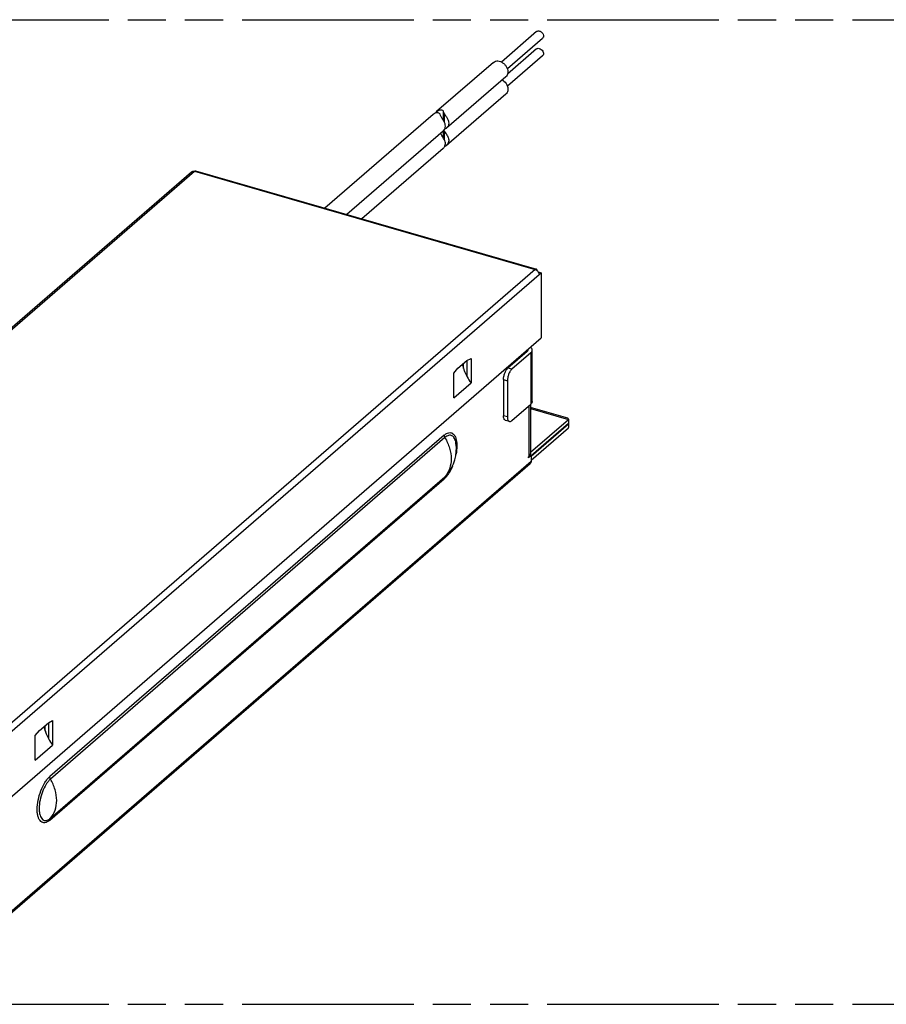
# Model space of a CAD drawing. Header units: millimetres. Extents: x 0 to 210, y 0 to 297.
# Tile 7 of 9: x 85 to 129, y 207 to 257. Entities that reach past the tile are written whole.
import ezdxf

# ---------------------------------------------------------------- set-up
doc = ezdxf.new("R2010")
doc.units = ezdxf.units.MM
doc.header["$LTSCALE"] = 19.36
doc.linetypes.add('PHANTOM', pattern=[0.8, 0.45, -0.05, 0.1, -0.05, 0.1, -0.05])
doc.layers.get('0').update_dxf_attribs({"linetype": 'CONTINUOUS'})
doc.layers.add('DEFAULT_3', color=7, linetype='PHANTOM')

msp = doc.modelspace()

# ---------------------------------------------------------------- linework, layer by layer
at = {"color": 7, "linetype": 'Continuous'}
for p, q in [((110.964913, 256.686727), (109.18058, 255.141449)), ((111.265399, 256.339755), (109.48111, 254.794516)), ((110.964913, 255.805979), (109.492765, 254.531061)), ((108.773467, 255.12522), (105.89165, 252.629494)), ((111.265399, 255.459007), (109.481366, 253.91399)), ((109.406844, 254.393859), (106.39782, 251.787967)), ((109.406844, 253.513111), (106.398337, 250.907667)), ((105.884879, 252.623512), (105.892094, 252.629878)), ((105.7184, 252.479455), (100.223194, 247.720466)), ((106.22457, 251.637928), (101.331604, 247.400496)), ((106.225042, 250.757589), (102.094354, 247.180309)), ((64.419773, 224.434682), (93.444773, 249.571069)), ((93.592766, 249.594388), (93.595016, 249.596336)), ((93.656417, 249.616132), (110.951811, 244.623382)), ((111.040006, 244.491552), (111.201662, 244.444886)), ((111.089162, 244.347459), (111.201662, 244.444886)), ((111.201662, 244.444886), (111.201662, 241.136236)), ((81.951662, 215.804993), (111.201662, 241.136236)), ((110.746066, 237.903247), (110.746066, 240.514314)), ((107.421662, 239.986588), (107.635412, 240.093758)), ((107.635412, 240.093758), (107.635412, 238.846682)), ((110.478864, 240.435564), (109.511364, 239.597684)), ((110.673719, 240.379314), (109.706219, 239.541434)), ((106.757912, 239.333821), (106.971662, 239.596876)), ((106.971662, 239.596876), (107.421662, 239.986588)), ((107.440556, 239.157711), (107.440556, 239.996061)), ((106.757912, 238.086744), (106.757912, 239.333821)), ((109.286364, 239.013117), (109.286364, 237.181473)), ((106.757912, 238.086744), (107.635412, 238.846682)), ((109.481219, 238.956867), (109.481219, 237.125223)), ((109.706219, 236.930367), (110.673719, 237.768247)), ((110.647239, 237.745314), (110.647239, 235.242767)), ((112.549421, 237.049207), (110.652801, 237.596714)), ((112.591066, 237.006023), (112.591066, 236.579116)), ((109.581412, 236.887733), (109.386556, 236.943983)), ((110.647239, 235.323507), (112.579816, 236.997168)), ((110.687393, 235.124455), (112.579816, 236.763341)), ((110.687393, 234.929599), (112.579816, 236.568485)), ((110.688777, 235.164625), (112.579816, 236.802312)), ((110.687393, 235.166224), (110.552393, 235.04931)), ((110.552393, 235.088281), (110.574893, 235.107767)), ((110.552393, 235.04931), (110.552393, 235.088281)), ((110.629929, 235.182812), (110.687393, 235.166224)), ((110.687393, 235.166224), (110.687393, 234.854455)), ((110.639834, 234.740621), (81.794834, 209.760118)), ((85.731662, 221.202497), (86.181662, 221.592208)), ((86.181662, 221.592208), (86.395412, 221.699379)), ((86.200556, 220.763332), (86.200556, 221.601681)), ((86.395412, 221.699379), (86.395412, 220.452302)), ((85.517912, 220.939441), (85.731662, 221.202497)), ((85.517912, 219.692365), (85.517912, 220.939441)), ((85.517912, 219.692365), (86.395412, 220.452302))]:
    msp.add_line(p, q, dxfattribs=at)
at = {"color": 9, "linetype": 'Continuous'}
for p, q in [((105.884879, 252.566118), (105.884879, 252.623512)), ((106.235013, 252.169742), (106.235013, 252.64467)), ((106.29107, 252.068864), (106.29107, 252.516549)), ((106.235013, 251.288855), (106.235013, 251.63777)), ((106.29107, 251.187861), (106.29107, 251.635801)), ((64.572266, 224.461898), (93.592766, 249.594388)), ((93.592766, 249.594388), (110.888159, 244.601638)), ((110.888159, 244.601638), (81.867659, 219.469148)), ((82.064162, 219.211071), (111.089162, 244.347459)), ((110.673719, 240.379314), (110.673719, 237.768247)), ((107.258566, 239.574047), (107.258566, 239.845342)), ((109.706219, 239.541434), (109.511364, 239.597684)), ((109.286364, 239.013117), (109.481219, 238.956867)), ((110.574893, 237.68266), (110.574893, 235.107767)), ((110.647239, 237.555055), (112.579816, 236.997168)), ((109.481219, 237.125223), (109.286364, 237.181473)), ((112.546066, 236.773084), (112.579816, 236.763341)), ((106.277393, 236.193991), (86.252393, 218.851832)), ((106.313021, 236.071388), (86.288021, 218.729229)), ((106.870976, 235.791167), (106.870869, 235.791849)), ((110.687393, 234.854455), (81.842393, 209.873952)), ((86.288021, 216.742446), (106.313021, 234.084605)), ((86.252393, 216.640413), (106.277393, 233.982572)), ((86.018566, 221.179668), (86.018566, 221.450963))]:
    msp.add_line(p, q, dxfattribs=at)
at = {"color": 7, "linetype": 'Continuous'}
for centre, radius, start, end in [((106.199484, 252.27486), 0.469602, 126.449731, 130.8907214), ((105.988158, 251.89148), 0.3473, 341.3220027, 348.1290183), ((109.603441, 240.374257), 2.478459, 193.6312852, 199.8241191), ((109.720842, 240.413619), 2.602253, 199.7628022, 200.1349997), ((109.995933, 240.542068), 2.906268, 208.446285, 215.6868571), ((112.458686, 236.708336), 0.185015, 310.8969567, 315.6847309), ((104.904666, 235.484544), 1.990065, 318.9368514, 8.8838041), ((110.484647, 235.250731), 0.163851, 335.1872701, 337.1067733), ((88.363441, 221.979877), 2.478459, 193.6312852, 199.8241191), ((88.480842, 222.019239), 2.602253, 199.7628022, 200.1349997), ((88.755933, 222.147688), 2.906268, 208.446285, 215.6868571)]:
    msp.add_arc(centre, radius, start, end, dxfattribs=at)
for centre, major_axis, ratio, start_param, end_param in [((106.321009, 252.361388), (0.567506, 0.017223), 0.737717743, 8.707795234, 8.935352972), ((106.212078, 252.267052), (-0.125141, 0.525146), 0.274283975, -1.142135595, -0.835796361), ((106.038828, 252.117013), (-0.125141, 0.525146), 0.274283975, -1.142135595, -0.835796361), ((106.038828, 251.236265), (-0.125141, 0.525146), 0.274283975, -1.142135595, -1.042970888), ((106.212078, 251.386304), (-0.125141, 0.525146), 0.274283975, -1.142135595, -1.023475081), ((112.599301, 236.777202), (-0.059907, 0.272572), 0.249311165, -0.631502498, -0.133505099)]:
    msp.add_ellipse(centre, major_axis=major_axis, ratio=ratio, start_param=start_param, end_param=end_param, dxfattribs=at)
for points, knots in [([(110.965017, 256.686815), (110.979184, 256.69906), (111.014655, 256.71795), (111.076587, 256.722911), (111.141316, 256.706199), (111.223602, 256.657836), (111.299981, 256.564129), (111.318876, 256.466617), (111.311066, 256.423192)], [0, 0, 0, 0, 0.105544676, 0.218599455, 0.342664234, 0.476490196, 0.751311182, 1, 1, 1, 1]), ([(111.311066, 256.423192), (111.309577, 256.414915), (111.301663, 256.383815), (111.283227, 256.355174), (111.265324, 256.339692)], [0, 0, 0, 0, 0.262180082, 1, 1, 1, 1]), ([(110.964855, 255.805921), (110.987829, 255.825833), (111.054689, 255.849582), (111.159627, 255.822055), (111.250291, 255.750805), (111.290836, 255.681355), (111.302676, 255.644229)], [0, 0, 0, 0, 0.21227827, 0.456091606, 0.72790349, 1, 1, 1, 1]), ([(111.302676, 255.644229), (111.313364, 255.610716), (111.3217, 255.542268), (111.288526, 255.479037), (111.265401, 255.459017)], [0, 0, 0, 0, 0.53488748, 1, 1, 1, 1]), ([(108.773564, 255.125303), (108.80342, 255.151133), (108.878166, 255.191014), (109.008745, 255.201509), (109.145149, 255.166285), (109.274626, 255.090478), (109.385333, 254.98146), (109.489741, 254.814287), (109.519567, 254.661274), (109.503104, 254.569731)], [0, 0, 0, 0, 0.105334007, 0.218152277, 0.341956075, 0.475501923, 0.614176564, 0.751834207, 1, 1, 1, 1]), ([(109.503104, 254.569731), (109.496946, 254.53549), (109.47508, 254.469836), (109.431759, 254.415415), (109.406747, 254.393776)], [0, 0, 0, 0, 0.512653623, 1, 1, 1, 1]), ([(109.224733, 254.236675), (109.255103, 254.217611), (109.368682, 254.131062), (109.452995, 254.005199), (109.48542, 253.903529)], [0, 0, 0, 0, 0.251502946, 1, 1, 1, 1]), ([(109.48542, 253.903529), (109.507952, 253.832878), (109.520193, 253.719544), (109.472939, 253.58613), (109.430916, 253.533966), (109.406789, 253.513074)], [0, 0, 0, 0, 0.531421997, 0.771287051, 1, 1, 1, 1]), ([(106.061763, 252.494632), (106.049486, 252.518389), (106.005938, 252.561679), (105.910446, 252.57733), (105.80905, 252.546658), (105.747753, 252.504846), (105.718824, 252.479821)], [0, 0, 0, 0, 0.20517361, 0.437971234, 0.706531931, 1, 1, 1, 1]), ([(105.920485, 252.652598), (105.94839, 252.673185), (106.006509, 252.706703), (106.100271, 252.727073), (106.185404, 252.706735), (106.223707, 252.666548), (106.235013, 252.64467)], [0, 0, 0, 0, 0.292883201, 0.559383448, 0.792008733, 1, 1, 1, 1]), ([(106.29107, 252.516549), (106.29921, 252.494833), (106.322575, 252.450948), (106.379, 252.364701), (106.451251, 252.256747), (106.510061, 252.11596), (106.510896, 252.015914), (106.501281, 251.970076)], [0, 0, 0, 0, 0.116042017, 0.247245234, 0.516108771, 0.765644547, 1, 1, 1, 1]), ([(106.328031, 251.820037), (106.337646, 251.865875), (106.336811, 251.965921), (106.278001, 252.106708), (106.20575, 252.214662), (106.149325, 252.300909), (106.12596, 252.344795), (106.11782, 252.36651)], [0, 0, 0, 0, 0.234354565, 0.483889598, 0.752755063, 0.883959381, 1, 1, 1, 1]), ([(106.224399, 251.63778), (106.234497, 251.646517), (106.274599, 251.687257), (106.30319, 251.738869), (106.317167, 251.780257)], [0, 0, 0, 0, 0.234106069, 1, 1, 1, 1]), ([(106.29107, 251.635801), (106.301408, 251.608221), (106.33282, 251.553217), (106.404355, 251.447284), (106.456973, 251.362255), (106.480448, 251.301146)], [0, 0, 0, 0, 0.229638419, 0.489628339, 1, 1, 1, 1]), ([(106.397649, 251.787819), (106.382637, 251.77483), (106.354244, 251.755163), (106.318721, 251.746188), (106.304389, 251.748737)], [0, 0, 0, 0, 0.576933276, 1, 1, 1, 1]), ([(106.501281, 251.970076), (106.497454, 251.951831), (106.47737, 251.884186), (106.436902, 251.821782), (106.397649, 251.787819)], [0, 0, 0, 0, 0.264240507, 1, 1, 1, 1]), ([(106.307198, 251.151107), (106.283723, 251.212216), (106.231105, 251.297245), (106.15957, 251.403178), (106.128158, 251.458182), (106.11782, 251.485762)], [0, 0, 0, 0, 0.510371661, 0.77036158, 1, 1, 1, 1]), ([(106.326527, 250.9325), (106.334701, 250.967885), (106.339651, 251.043262), (106.320714, 251.115923), (106.307198, 251.151107)], [0, 0, 0, 0, 0.490711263, 1, 1, 1, 1]), ([(106.480448, 251.301146), (106.49403, 251.26579), (106.513034, 251.192685), (106.505344, 251.0811), (106.465519, 250.982721), (106.422209, 250.928265), (106.397419, 250.90688)], [0, 0, 0, 0, 0.265646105, 0.521583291, 0.770383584, 1, 1, 1, 1]), ([(106.224179, 250.756849), (106.236271, 250.767281), (106.283701, 250.816809), (106.314732, 250.881443), (106.326527, 250.9325)], [0, 0, 0, 0, 0.233579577, 1, 1, 1, 1]), ([(106.397419, 250.90688), (106.382393, 250.893917), (106.354002, 250.874296), (106.318462, 250.865422), (106.304163, 250.868037)], [0, 0, 0, 0, 0.57720267, 1, 1, 1, 1]), ([(93.444721, 249.571012), (93.463491, 249.58727), (93.514333, 249.609689), (93.568483, 249.603996), (93.595016, 249.596336)], [0, 0, 0, 0, 0.473464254, 1, 1, 1, 1]), ([(93.595016, 249.596314), (93.60009, 249.600536), (93.617559, 249.613348), (93.641685, 249.620143), (93.656427, 249.615973)], [0, 0, 0, 0, 0.301115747, 1, 1, 1, 1]), ([(110.951825, 244.623277), (110.947248, 244.624563), (110.924921, 244.62681), (110.903468, 244.614874), (110.890409, 244.603564)], [0, 0, 0, 0, 0.215800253, 1, 1, 1, 1]), ([(110.890409, 244.603586), (110.895669, 244.602068), (110.917088, 244.595011), (110.937482, 244.584941), (110.952023, 244.576008)], [0, 0, 0, 0, 0.242905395, 1, 1, 1, 1]), ([(111.000728, 244.538331), (110.999358, 244.549097), (110.993742, 244.581004), (110.973612, 244.617155), (110.951825, 244.623277)], [0, 0, 0, 0, 0.32410722, 1, 1, 1, 1]), ([(110.952023, 244.576008), (110.992211, 244.551317), (111.058919, 244.483531), (111.089162, 244.391855), (111.089162, 244.347459)], [0, 0, 0, 0, 0.515132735, 1, 1, 1, 1]), ([(110.521064, 240.514386), (110.521076, 240.50032), (110.512195, 240.469583), (110.491298, 240.446332), (110.478864, 240.435564)], [0, 0, 0, 0, 0.460952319, 1, 1, 1, 1]), ([(110.705021, 240.617551), (110.701814, 240.621426), (110.687786, 240.637302), (110.671841, 240.651431), (110.659051, 240.661285)], [0, 0, 0, 0, 0.237530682, 1, 1, 1, 1]), ([(110.673719, 240.379314), (110.695027, 240.397767), (110.730843, 240.437579), (110.746068, 240.490228), (110.746064, 240.514315)], [0, 0, 0, 0, 0.539214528, 1, 1, 1, 1]), ([(110.746064, 240.514315), (110.74606, 240.532194), (110.738189, 240.570065), (110.717599, 240.602354), (110.705021, 240.617551)], [0, 0, 0, 0, 0.475415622, 1, 1, 1, 1]), ([(107.277628, 239.517837), (107.288849, 239.487233), (107.336543, 239.364327), (107.393315, 239.244968), (107.440556, 239.157711)], [0, 0, 0, 0, 0.24727962, 1, 1, 1, 1]), ([(109.286364, 239.013117), (109.286364, 239.068075), (109.299584, 239.181613), (109.346569, 239.344092), (109.415412, 239.487474), (109.477294, 239.568179), (109.511364, 239.597684)], [0, 0, 0, 0, 0.257462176, 0.531617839, 0.788860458, 1, 1, 1, 1]), ([(109.706219, 239.541434), (109.672149, 239.511929), (109.610267, 239.431224), (109.541425, 239.287843), (109.494439, 239.125363), (109.481219, 239.011825), (109.481219, 238.956867)], [0, 0, 0, 0, 0.211139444, 0.468382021, 0.742537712, 1, 1, 1, 1]), ([(110.746064, 237.903249), (110.746068, 237.879161), (110.730843, 237.826513), (110.695027, 237.7867), (110.673719, 237.768247)], [0, 0, 0, 0, 0.460785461, 1, 1, 1, 1]), ([(109.386605, 236.943976), (109.370818, 236.94853), (109.338976, 236.969899), (109.30825, 237.024244), (109.289848, 237.096965), (109.286364, 237.151736), (109.286364, 237.181473)], [0, 0, 0, 0, 0.180687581, 0.399502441, 0.672983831, 1, 1, 1, 1]), ([(109.481219, 237.125223), (109.481219, 237.095486), (109.484704, 237.040715), (109.503105, 236.967994), (109.533832, 236.91365), (109.565674, 236.89228), (109.581461, 236.887726)], [0, 0, 0, 0, 0.327016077, 0.600497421, 0.819312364, 1, 1, 1, 1]), ([(109.581461, 236.887726), (109.600565, 236.882214), (109.648989, 236.886998), (109.686984, 236.913709), (109.706219, 236.930367)], [0, 0, 0, 0, 0.438640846, 1, 1, 1, 1]), ([(112.591066, 236.792569), (112.591066, 236.785693), (112.588764, 236.776564), (112.584303, 236.76872), (112.583059, 236.766991)], [0, 0, 0, 0, 0.763531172, 1, 1, 1, 1]), ([(112.586041, 236.804449), (112.587919, 236.803919), (112.589834, 236.801054), (112.590478, 236.798336), (112.590646, 236.797441)], [0, 0, 0, 0, 0.681845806, 1, 1, 1, 1]), ([(110.606447, 235.139841), (110.604144, 235.137048), (110.594327, 235.125692), (110.583501, 235.115222), (110.574893, 235.107767)], [0, 0, 0, 0, 0.241197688, 1, 1, 1, 1]), ([(110.633372, 235.181971), (110.63169, 235.178333), (110.624139, 235.163435), (110.614517, 235.149628), (110.606447, 235.139841)], [0, 0, 0, 0, 0.24007863, 1, 1, 1, 1]), ([(110.647237, 235.242769), (110.64724, 235.228611), (110.644121, 235.209395), (110.6375, 235.191512), (110.635592, 235.186991)], [0, 0, 0, 0, 0.742603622, 1, 1, 1, 1]), ([(110.687393, 234.854455), (110.687393, 234.83257), (110.680295, 234.789831), (110.65515, 234.753899), (110.639885, 234.740677)], [0, 0, 0, 0, 0.520064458, 1, 1, 1, 1]), ([(86.037628, 221.123457), (86.048849, 221.092853), (86.096543, 220.969947), (86.153315, 220.850589), (86.200556, 220.763332)], [0, 0, 0, 0, 0.24727962, 1, 1, 1, 1])]:
    msp.add_open_spline(points, degree=3, knots=knots, dxfattribs=at)
for points in [[(112.591066, 237.006055), (112.587165, 237.003294), (112.583428, 237.000296), (112.579816, 236.997168)], [(112.579816, 236.802312), (112.581474, 236.803748), (112.583929, 236.805045), (112.586041, 236.804449)], [(112.583059, 236.766991), (112.582108, 236.765671), (112.581046, 236.764407), (112.579816, 236.763341)], [(112.590646, 236.797441), (112.590946, 236.795839), (112.591066, 236.794199), (112.591066, 236.792569)]]:
    msp.add_open_spline(points, degree=3, dxfattribs=at)
at = {"color": 9, "linetype": 'Continuous'}
for points, knots in [([(106.277393, 236.193991), (106.313081, 236.224898), (106.383838, 236.276857), (106.498119, 236.323799), (106.609372, 236.32806), (106.70956, 236.285307), (106.790428, 236.20096), (106.851658, 236.082212), (106.893661, 235.932676), (106.907497, 235.822296), (106.91164, 235.763103)], [0, 0, 0, 0, 0.135947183, 0.250803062, 0.350893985, 0.447915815, 0.554871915, 0.680718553, 0.829133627, 1, 1, 1, 1]), ([(106.277393, 236.193991), (106.277393, 236.183807), (106.280744, 236.140974), (106.296507, 236.099566), (106.313021, 236.071388)], [0, 0, 0, 0, 0.237700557, 1, 1, 1, 1]), ([(106.870864, 235.791871), (106.863912, 235.83628), (106.84579, 235.918785), (106.792945, 236.053996), (106.704839, 236.16072), (106.587265, 236.193614), (106.495567, 236.182839), (106.401423, 236.140717), (106.342641, 236.09704), (106.313021, 236.071388)], [0, 0, 0, 0, 0.1632477, 0.304665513, 0.529055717, 0.629396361, 0.735783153, 0.857694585, 1, 1, 1, 1]), ([(106.313021, 236.071388), (106.41224, 235.902089), (106.567533, 235.55081), (106.654958, 235.003086), (106.58075, 234.491917), (106.41638, 234.201294), (106.313021, 234.084605)], [0, 0, 0, 0, 0.278877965, 0.53957118, 0.778463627, 1, 1, 1, 1]), ([(106.91164, 235.763103), (106.914574, 235.721168), (106.920043, 235.539747), (106.900542, 235.358079), (106.875718, 235.220971)], [0, 0, 0, 0, 0.231771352, 1, 1, 1, 1]), ([(106.696183, 234.616441), (106.681221, 234.580954), (106.621387, 234.4472), (106.549985, 234.318346), (106.489386, 234.228912)], [0, 0, 0, 0, 0.262802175, 1, 1, 1, 1]), ([(106.420132, 234.134182), (106.408652, 234.119682), (106.364479, 234.066085), (106.315922, 234.015939), (106.277393, 233.982572)], [0, 0, 0, 0, 0.266242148, 1, 1, 1, 1]), ([(106.313021, 234.084605), (106.301335, 234.071412), (106.282749, 234.038587), (106.277393, 234.001578), (106.277393, 233.982572)], [0, 0, 0, 0, 0.481142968, 1, 1, 1, 1]), ([(106.313021, 234.084605), (106.320846, 234.091382), (106.353169, 234.120552), (106.383243, 234.152169), (106.405044, 234.177181)], [0, 0, 0, 0, 0.23780569, 1, 1, 1, 1]), ([(106.489386, 234.228912), (106.483761, 234.22061), (106.46154, 234.188414), (106.43819, 234.156992), (106.420132, 234.134182)], [0, 0, 0, 0, 0.256319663, 1, 1, 1, 1]), ([(86.252393, 216.640413), (86.214173, 216.607314), (86.138468, 216.552309), (86.014991, 216.505896), (85.895134, 216.510842), (85.791342, 216.571082), (85.711831, 216.676617), (85.654975, 216.819707), (85.620757, 216.996229), (85.605911, 217.280788), (85.651581, 217.671365), (85.784734, 218.131907), (85.95453, 218.486461), (86.118829, 218.718819), (86.207195, 218.81269), (86.252393, 218.851832)], [0, 0, 0, 0, 0.050878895, 0.093322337, 0.130405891, 0.167523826, 0.210037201, 0.261018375, 0.321285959, 0.390202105, 0.547099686, 0.714198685, 0.870990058, 0.939832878, 1, 1, 1, 1]), ([(86.288021, 218.729229), (86.247405, 218.694054), (86.167999, 218.609695), (86.020378, 218.40089), (85.867847, 218.082327), (85.74821, 217.668604), (85.707231, 217.317767), (85.720546, 217.062176), (85.75126, 216.903606), (85.802329, 216.775055), (85.873752, 216.680227), (85.96699, 216.626063), (86.074687, 216.621586), (86.185648, 216.663277), (86.253676, 216.712702), (86.288021, 216.742446)], [0, 0, 0, 0, 0.060182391, 0.129041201, 0.285855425, 0.452937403, 0.609793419, 0.678693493, 0.738951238, 0.789929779, 0.832447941, 0.869571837, 0.90666007, 0.949109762, 1, 1, 1, 1]), ([(86.288021, 218.729229), (86.28233, 218.738939), (86.262854, 218.777056), (86.252393, 218.820261), (86.252393, 218.851832)], [0, 0, 0, 0, 0.262793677, 1, 1, 1, 1]), ([(86.288021, 216.742446), (86.39138, 216.859135), (86.55575, 217.149758), (86.629958, 217.660928), (86.542533, 218.208651), (86.38724, 218.55993), (86.288021, 218.729229)], [0, 0, 0, 0, 0.221536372, 0.46042882, 0.721122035, 1, 1, 1, 1]), ([(86.252393, 216.640413), (86.252393, 216.659419), (86.257749, 216.696428), (86.276335, 216.729253), (86.288021, 216.742446)], [0, 0, 0, 0, 0.518857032, 1, 1, 1, 1])]:
    msp.add_open_spline(points, degree=3, knots=knots, dxfattribs=at)
at = {"layer": 'DEFAULT_3', "color": 7, "linetype": 'PHANTOM'}
for p, q in [((49.555041, 257.291642), (149.555041, 257.291642)), ((49.555041, 207.291642), (149.555041, 207.291642))]:
    msp.add_line(p, q, dxfattribs=at)

doc.saveas('drawing.dxf')
